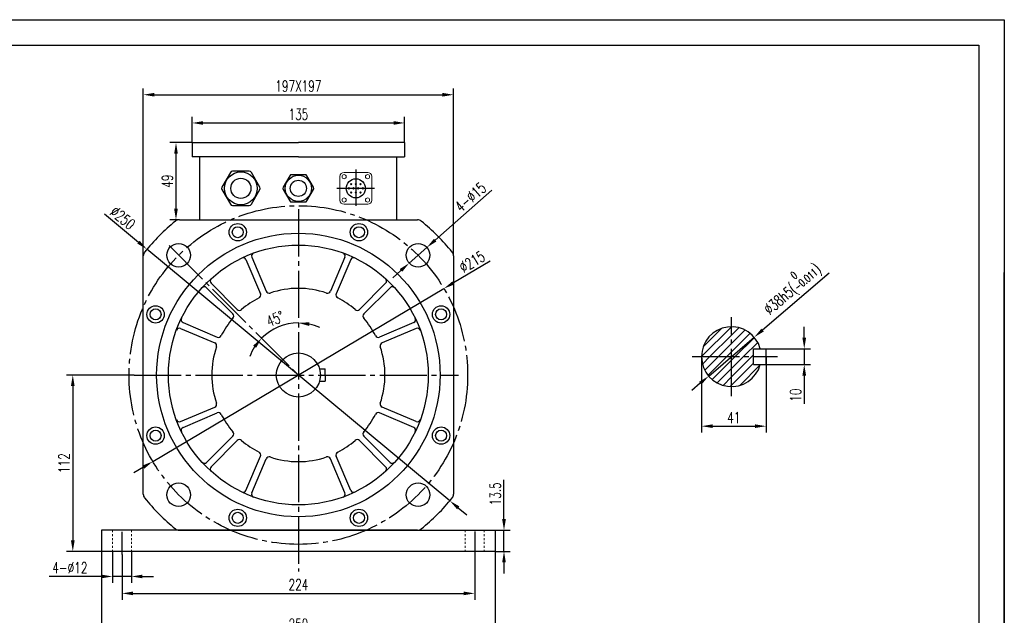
# Model space of a CAD drawing. Header units: inches. Extents: x -1054 to 8431, y -6070 to -4411.
# Tile 15 of 15: x 1291 to 1916, y -5486 to -5108. Entities that reach past the tile are written whole.
import ezdxf

# ---------------------------------------------------------------- set-up
doc = ezdxf.new("R2010")
doc.units = ezdxf.units.IN
doc.header["$MEASUREMENT"] = 0
doc.linetypes.add('EB_DASHDOT', pattern=[39, 30, -3, 3, -3])
doc.linetypes.add('JIS_02_1.2', pattern=[2.5, 1.25, -1.25])
doc.layers.add('1', color=1, linetype='Continuous')
for name, color, linetype, lineweight in [('CAXA1', 1, 'EB_DASHDOT', 25), ('实线', 7, 'Continuous', 30), ('虚线', 7, 'JIS_02_1.2', 13)]:
    doc.layers.add(name, color=color, linetype=linetype, lineweight=lineweight)
doc.styles.add('wldj', font='txt.shx', dxfattribs={"width": 0.7, "bigfont": 'INTECAD.SHX'})
doc.dimstyles.new('半径标注', dxfattribs={"dimscale": 2, "dimtxt": 3.5, "dimasz": 3.5, "dimexe": 2, "dimexo": 0, "dimgap": 1, "dimtad": 1, "dimdec": 3, "dimdsep": 46, "dimtxsty": 'wldj', "dimcen": 0.09, "dimclrd": 1, "dimclre": 1, "dimclrt": 3, "dimazin": 2, "dimtfac": 0.7, "dimtdec": 3, "dimtmove": 0, "dimatfit": 3, "dimfxl": 1, "dimtzin": 0, "dimarcsym": 0})
pattern_1 = [(45, (6305.9525, 1773.873), (-2.6516504, 2.6516504), [])]

# ---------------------------------------------------------------- blocks, each defined once
blk = doc.blocks.new('*D72')
at = {"color": 1, "lineweight": -2}
for start, end in [(90, 135), (65.69093, 77.84546), (147.15454, 159.30907)]:
    blk.add_arc((1468.17, -5333.23), 33.06, start, end, dxfattribs=at)
at = {"color": 1}
for points in [[(1475.25, -5299.75), (1475, -5302.07), (1468.17, -5300.17)], [(1441.3, -5316.03), (1439.48, -5314.56), (1444.79, -5309.85)]]:
    blk.add_solid(points, dxfattribs=at)
at = {"layer": 'Defpoints', "color": 0}
for p in [(1468.17, -5227.99), (1386.02, -5251.08), (1459.61, -5301.29), (1468.17, -5333.23), (1468.17, -5457.97)]:
    blk.add_point(p, dxfattribs=at)
at = {"color": 3, "insert": (1453.41, -5297.6), "char_height": 7, "attachment_point": 5, "rotation": 22.5, "style": 'wldj'}
blk.add_mtext('45%%d', dxfattribs=at)
blk = doc.blocks.new('*D66')
at = {"color": 1, "lineweight": -2}
for p, q in [((1369.67, -5257.66), (1369.67, -5151.3)), ((1566.67, -5257.66), (1566.67, -5151.3)), ((1376.67, -5155.3), (1559.67, -5155.3))]:
    blk.add_line(p, q, dxfattribs=at)
at = {"color": 1}
for points in [[(1376.67, -5154.14), (1376.67, -5156.47), (1369.67, -5155.3)], [(1559.67, -5156.47), (1559.67, -5154.14), (1566.67, -5155.3)]]:
    blk.add_solid(points, dxfattribs=at)
at = {"layer": 'Defpoints', "color": 0}
for p in [(1566.67, -5155.3), (1369.67, -5257.66), (1566.67, -5257.66)]:
    blk.add_point(p, dxfattribs=at)
at = {"color": 3, "insert": (1468.17, -5149.8), "char_height": 7, "attachment_point": 5, "style": 'wldj'}
blk.add_mtext('197X197', dxfattribs=at)
blk = doc.blocks.new('*D74')
at = {"color": 1, "lineweight": -2}
for p, q in [((1589.91, -5260.92), (1566.61, -5274.76)), ((1375.74, -5388.12), (1560.6, -5278.34)), ((1369.72, -5391.69), (1363.7, -5395.27))]:
    blk.add_line(p, q, dxfattribs=at)
at = {"color": 1}
for points in [[(1566.02, -5273.76), (1567.21, -5275.76), (1560.6, -5278.34)], [(1370.31, -5392.69), (1369.12, -5390.69), (1375.74, -5388.12)]]:
    blk.add_solid(points, dxfattribs=at)
at = {"layer": 'Defpoints', "color": 0}
for p in [(1560.6, -5278.34), (1375.74, -5388.12)]:
    blk.add_point(p, dxfattribs=at)
at = {"color": 3, "insert": (1578.47, -5261.33), "char_height": 7, "attachment_point": 5, "rotation": 30.70478, "style": 'wldj'}
blk.add_mtext('%%c215', dxfattribs=at)
blk = doc.blocks.new('*D75')
at = {"color": 1, "lineweight": -2}
for p, q in [((1590.93, -5215.83), (1555.04, -5247.6)), ((1538.56, -5262.18), (1549.8, -5252.24)), ((1533.32, -5266.82), (1528.08, -5271.46))]:
    blk.add_line(p, q, dxfattribs=at)
at = {"color": 1}
for points in [[(1554.26, -5246.73), (1555.81, -5248.48), (1549.8, -5252.24)], [(1534.1, -5267.7), (1532.55, -5265.95), (1538.56, -5262.18)]]:
    blk.add_solid(points, dxfattribs=at)
at = {"layer": 'Defpoints', "color": 0}
for p in [(1549.8, -5252.24), (1538.56, -5262.18)]:
    blk.add_point(p, dxfattribs=at)
at = {"color": 3, "insert": (1577.49, -5220.38), "char_height": 7, "attachment_point": 5, "rotation": 41.5143, "style": 'wldj'}
blk.add_mtext('{\\Ftxt,intecad|c134;4-%%C15}', dxfattribs=at)
blk = doc.blocks.new('*D67')
at = {"color": 1, "lineweight": -2}
for p, q in [((1345.05, -5230.99), (1366.62, -5248.9)), ((1564.33, -5413.08), (1372, -5253.37)), ((1569.72, -5417.56), (1575.1, -5422.03))]:
    blk.add_line(p, q, dxfattribs=at)
at = {"color": 1}
for points in [[(1365.87, -5249.79), (1367.36, -5248), (1372, -5253.37)], [(1570.46, -5416.66), (1568.97, -5418.45), (1564.33, -5413.08)]]:
    blk.add_solid(points, dxfattribs=at)
at = {"layer": 'Defpoints', "color": 0}
for p in [(1372, -5253.37), (1564.33, -5413.08)]:
    blk.add_point(p, dxfattribs=at)
at = {"color": 3, "insert": (1356.65, -5233.47), "char_height": 7, "attachment_point": 5, "rotation": 320.29286, "style": 'wldj'}
blk.add_mtext('%%c250', dxfattribs=at)
blk = doc.blocks.new('*D68')
at = {"color": 1, "lineweight": -2}
for p, q in [((1400.67, -5185.73), (1386.45, -5185.73)), ((1390.45, -5192.73), (1390.45, -5227.73)), ((1392.6, -5234.73), (1386.45, -5234.73))]:
    blk.add_line(p, q, dxfattribs=at)
at = {"color": 1}
for points in [[(1391.62, -5192.73), (1389.29, -5192.73), (1390.45, -5185.73)], [(1389.29, -5227.73), (1391.62, -5227.73), (1390.45, -5234.73)]]:
    blk.add_solid(points, dxfattribs=at)
at = {"layer": 'Defpoints', "color": 0}
for p in [(1400.67, -5185.73), (1390.45, -5234.73), (1392.6, -5234.73)]:
    blk.add_point(p, dxfattribs=at)
at = {"color": 3, "insert": (1384.95, -5210.23), "char_height": 7, "attachment_point": 5, "rotation": 90, "style": 'wldj'}
blk.add_mtext('49', dxfattribs=at)
blk = doc.blocks.new('*D69')
at = {"color": 1, "lineweight": -2}
for p, q in [((1400.67, -5185.73), (1400.67, -5169.23)), ((1535.67, -5185.73), (1535.67, -5169.23)), ((1407.67, -5173.23), (1528.67, -5173.23))]:
    blk.add_line(p, q, dxfattribs=at)
at = {"color": 1}
for points in [[(1407.67, -5172.06), (1407.67, -5174.39), (1400.67, -5173.23)], [(1528.67, -5174.39), (1528.67, -5172.06), (1535.67, -5173.23)]]:
    blk.add_solid(points, dxfattribs=at)
at = {"layer": 'Defpoints', "color": 0}
for p in [(1535.67, -5173.23), (1400.67, -5185.73), (1535.67, -5185.73)]:
    blk.add_point(p, dxfattribs=at)
at = {"color": 3, "insert": (1468.17, -5167.73), "char_height": 7, "attachment_point": 5, "style": 'wldj'}
blk.add_mtext('{\\Ftxt,intecad|c134;135}', dxfattribs=at)
blk = doc.blocks.new('*D82')
at = {"color": 1, "lineweight": -2}
for p, q in [((1363.81, -5333.23), (1320.92, -5333.23)), ((1324.92, -5340.23), (1324.92, -5438.23)), ((1343.17, -5445.23), (1320.92, -5445.23))]:
    blk.add_line(p, q, dxfattribs=at)
at = {"color": 1}
for points in [[(1326.09, -5340.23), (1323.76, -5340.23), (1324.92, -5333.23)], [(1323.76, -5438.23), (1326.09, -5438.23), (1324.92, -5445.23)]]:
    blk.add_solid(points, dxfattribs=at)
at = {"layer": 'Defpoints', "color": 0}
for p in [(1363.81, -5333.23), (1324.92, -5445.23), (1343.17, -5445.23)]:
    blk.add_point(p, dxfattribs=at)
at = {"color": 3, "insert": (1319.42, -5389.23), "char_height": 7, "attachment_point": 5, "rotation": 90, "style": 'wldj'}
blk.add_mtext('112', dxfattribs=at)
blk = doc.blocks.new('*D83')
at = {"color": 1, "lineweight": -2}
for p, q in [((1356.17, -5447.12), (1356.17, -5475.86)), ((1580.17, -5447.12), (1580.17, -5475.86)), ((1363.17, -5471.86), (1573.17, -5471.86))]:
    blk.add_line(p, q, dxfattribs=at)
at = {"color": 1}
for points in [[(1363.17, -5470.7), (1363.17, -5473.03), (1356.17, -5471.86)], [(1573.17, -5473.03), (1573.17, -5470.7), (1580.17, -5471.86)]]:
    blk.add_solid(points, dxfattribs=at)
at = {"layer": 'Defpoints', "color": 0}
for p in [(1356.17, -5447.12), (1580.17, -5447.12), (1580.17, -5471.86)]:
    blk.add_point(p, dxfattribs=at)
at = {"color": 3, "insert": (1468.17, -5466.36), "char_height": 7, "attachment_point": 5, "style": 'wldj'}
blk.add_mtext('224', dxfattribs=at)
blk = doc.blocks.new('*D84')
at = {"color": 1, "lineweight": -2}
for p, q in [((1343.17, -5445.23), (1343.17, -5500.93)), ((1593.17, -5445.23), (1593.17, -5500.93)), ((1350.17, -5496.93), (1586.17, -5496.93))]:
    blk.add_line(p, q, dxfattribs=at)
at = {"color": 1}
for points in [[(1350.17, -5495.77), (1350.17, -5498.1), (1343.17, -5496.93)], [(1586.17, -5498.1), (1586.17, -5495.77), (1593.17, -5496.93)]]:
    blk.add_solid(points, dxfattribs=at)
at = {"layer": 'Defpoints', "color": 0}
for p in [(1343.17, -5445.23), (1593.17, -5445.23), (1593.17, -5496.93)]:
    blk.add_point(p, dxfattribs=at)
at = {"color": 3, "insert": (1468.17, -5491.43), "char_height": 7, "attachment_point": 5, "style": 'wldj'}
blk.add_mtext('250', dxfattribs=at)
blk = doc.blocks.new('*D85')
at = {"color": 1, "lineweight": -2}
for p, q in [((1350.17, -5445.23), (1350.17, -5465.12)), ((1362.17, -5445.23), (1362.17, -5465.12)), ((1343.17, -5461.12), (1310, -5461.12)), ((1362.17, -5461.12), (1350.17, -5461.12)), ((1369.17, -5461.12), (1376.17, -5461.12))]:
    blk.add_line(p, q, dxfattribs=at)
at = {"color": 1}
for points in [[(1343.17, -5462.29), (1343.17, -5459.96), (1350.17, -5461.12)], [(1369.17, -5459.96), (1369.17, -5462.29), (1362.17, -5461.12)]]:
    blk.add_solid(points, dxfattribs=at)
at = {"layer": 'Defpoints', "color": 0}
for p in [(1350.17, -5445.23), (1362.17, -5445.23), (1350.17, -5461.12)]:
    blk.add_point(p, dxfattribs=at)
at = {"color": 3, "insert": (1323.08, -5455.62), "char_height": 7, "attachment_point": 5, "style": 'wldj'}
blk.add_mtext('{\\Ftxt,intecad|c134;4-%%C12}', dxfattribs=at)
blk = doc.blocks.new('*D86')
at = {"color": 1, "lineweight": -2}
for p, q in [((1598.75, -5424.73), (1598.75, -5399.73)), ((1593.17, -5431.73), (1602.75, -5431.73)), ((1598.75, -5445.23), (1598.75, -5431.73)), ((1593.17, -5445.23), (1602.75, -5445.23)), ((1598.75, -5452.23), (1598.75, -5459.23))]:
    blk.add_line(p, q, dxfattribs=at)
at = {"color": 1}
for points in [[(1597.58, -5424.73), (1599.92, -5424.73), (1598.75, -5431.73)], [(1599.92, -5452.23), (1597.58, -5452.23), (1598.75, -5445.23)]]:
    blk.add_solid(points, dxfattribs=at)
at = {"layer": 'Defpoints', "color": 0}
for p in [(1593.17, -5431.73), (1598.75, -5431.73), (1593.17, -5445.23)]:
    blk.add_point(p, dxfattribs=at)
at = {"color": 3, "insert": (1593.25, -5408.73), "char_height": 7, "attachment_point": 5, "rotation": 90, "style": 'wldj'}
blk.add_mtext('{\\Ftxt,intecad|c134;13.5}', dxfattribs=at)
blk = doc.blocks.new('*D87')
at = {"color": 1, "lineweight": -2}
for p, q in [((1724.2, -5321.58), (1724.2, -5369.71)), ((1765.2, -5321.58), (1765.2, -5369.71)), ((1731.2, -5365.71), (1758.2, -5365.71))]:
    blk.add_line(p, q, dxfattribs=at)
at = {"color": 1}
for points in [[(1731.2, -5364.54), (1731.2, -5366.87), (1724.2, -5365.71)], [(1758.2, -5366.87), (1758.2, -5364.54), (1765.2, -5365.71)]]:
    blk.add_solid(points, dxfattribs=at)
at = {"layer": 'Defpoints', "color": 0}
for p in [(1724.2, -5321.58), (1765.2, -5321.58), (1765.2, -5365.71)]:
    blk.add_point(p, dxfattribs=at)
at = {"color": 3, "insert": (1744.7, -5360.21), "char_height": 7, "attachment_point": 5, "style": 'wldj'}
blk.add_mtext('41', dxfattribs=at)
blk = doc.blocks.new('*D88')
at = {"color": 1, "lineweight": -2}
for p, q in [((1789.43, -5309.58), (1789.43, -5302.58)), ((1765.2, -5316.58), (1793.43, -5316.58)), ((1789.43, -5316.58), (1789.43, -5326.58)), ((1765.2, -5326.58), (1793.43, -5326.58)), ((1789.43, -5333.58), (1789.43, -5351.58))]:
    blk.add_line(p, q, dxfattribs=at)
at = {"color": 1}
for points in [[(1788.26, -5309.58), (1790.6, -5309.58), (1789.43, -5316.58)], [(1790.6, -5333.58), (1788.26, -5333.58), (1789.43, -5326.58)]]:
    blk.add_solid(points, dxfattribs=at)
at = {"layer": 'Defpoints', "color": 0}
for p in [(1765.2, -5316.58), (1765.2, -5326.58), (1789.43, -5326.58)]:
    blk.add_point(p, dxfattribs=at)
at = {"color": 3, "insert": (1783.93, -5346.08), "char_height": 7, "attachment_point": 5, "rotation": 90, "style": 'wldj'}
blk.add_mtext('10', dxfattribs=at)
blk = doc.blocks.new('*D89')
at = {"color": 1, "lineweight": -2}
for p, q in [((1805.25, -5268.61), (1762.97, -5304.7)), ((1728.74, -5333.92), (1757.65, -5309.25)), ((1723.42, -5338.46), (1718.1, -5343.01))]:
    blk.add_line(p, q, dxfattribs=at)
at = {"color": 1}
for points in [[(1762.21, -5303.81), (1763.73, -5305.59), (1757.65, -5309.25)], [(1724.18, -5339.35), (1722.66, -5337.57), (1728.74, -5333.92)]]:
    blk.add_solid(points, dxfattribs=at)
at = {"layer": 'Defpoints', "color": 0}
for p in [(1757.65, -5309.25), (1728.74, -5333.92)]:
    blk.add_point(p, dxfattribs=at)
at = {"color": 3, "insert": (1781.01, -5277.63), "char_height": 7, "attachment_point": 5, "rotation": 40.48356, "style": 'wldj'}
blk.add_mtext('{\\Ftxt,intecad|c134;%%C38h5(\\H0.7x;\\S 0^ -0.011;\\H1.429x;)}', dxfattribs=at)

msp = doc.modelspace()

# ---------------------------------------------------------------- hatches: boundary and pattern name
h = msp.add_hatch()
h.set_pattern_fill('ANSI31', color=256, scale=30, style=0)
h.set_pattern_definition(pattern_1)
h.paths.add_polyline_path([(1743.1959, -5302.5821, 0.41421356), (1724.1959, -5321.5821), (1743.1959, -5321.5821)])
h = msp.add_hatch()
h.set_pattern_fill('ANSI31', color=256, scale=30, style=0)
h.set_pattern_definition(pattern_1)
h.paths.add_polyline_path([(1743.1959, -5302.5821), (1743.1959, -5321.5821), (1757.1959, -5321.5821), (1757.1959, -5316.5821), (1761.5262, -5316.5821, 0.3382016)])
h = msp.add_hatch()
h.set_pattern_fill('ANSI31', color=256, scale=30, style=0)
h.set_pattern_definition(pattern_1)
h.paths.add_polyline_path([(1743.1959, -5321.5821), (1724.1959, -5321.5821, 0.41421356), (1743.1959, -5340.5821)])
h = msp.add_hatch()
h.set_pattern_fill('ANSI31', color=256, scale=30, style=0)
h.set_pattern_definition(pattern_1)
h.paths.add_polyline_path([(1761.5262, -5326.5821), (1757.1959, -5326.5821), (1757.1959, -5321.5821), (1743.1959, -5321.5821), (1743.1959, -5340.5821, 0.3382016)])

# ---------------------------------------------------------------- linework, layer by layer
for p, q in [((555.6611, -5107.6705), (1916.4611, -5107.6705)), ((1916.4611, -5107.6705), (1916.4611, -6069.9505)), ((1916.4611, -6069.9505), (1916.4611, -5268.0505)), ((1757.1959, -5326.5821), (1757.1959, -5316.5821)), ((1765.1959, -5326.5821), (1765.1959, -5316.5821))]:
    msp.add_line(p, q)
at = {"color": 7, "linetype": 'Continuous', "lineweight": 15}
for p, q in [((1494.5571, -5222.243), (1494.5571, -5207.2094)), ((1497.1491, -5204.6174), (1512.1827, -5204.6174)), ((1514.7747, -5222.243), (1514.7747, -5207.2094)), ((1497.1491, -5224.835), (1512.1827, -5224.835))]:
    msp.add_line(p, q, dxfattribs=at)
for centre in [(1497.2355, -5207.2958), (1512.0963, -5207.2958), (1497.2355, -5222.1566), (1512.0963, -5222.1566)]:
    msp.add_circle(centre, 1.3392, dxfattribs=at)
msp.add_circle((1504.6659, -5214.7262), 6.0569)
for centre, radius, start, end in [((1497.1491, -5207.2094), 2.592, 90, 180), ((1512.1827, -5207.2094), 2.592, 0, 90), ((1500.2181, -5214.7262), 0.4324, 0, 180), ((1501.7007, -5212.0699), 0.4324, 0, 180), ((1501.7007, -5212.0699), 0.4324, 180, 0), ((1503.1833, -5214.7262), 0.4324, 0, 180), ((1504.6659, -5212.0699), 0.4324, 0, 180), ((1504.6659, -5212.0699), 0.4324, 180, 0), ((1506.1486, -5214.7262), 0.4324, 0, 180), ((1507.6312, -5212.0699), 0.4324, 0, 180), ((1507.6312, -5212.0699), 0.4324, 180, 0), ((1509.1138, -5214.7262), 0.4324, 0, 180), ((1500.2181, -5214.7262), 0.4324, 180, 0), ((1501.7007, -5217.3826), 0.4324, 0, 180), ((1501.7007, -5217.3826), 0.4324, 180, 0), ((1503.1833, -5214.7262), 0.4324, 180, 0), ((1504.6659, -5217.3826), 0.4324, 0, 180), ((1504.6659, -5217.3826), 0.4324, 180, 0), ((1506.1486, -5214.7262), 0.4324, 180, 0), ((1507.6312, -5217.3826), 0.4324, 0, 180), ((1507.6312, -5217.3826), 0.4324, 180, 0), ((1509.1138, -5214.7262), 0.4324, 180, 0), ((1497.1491, -5222.243), 2.592, 180, 270), ((1512.1827, -5222.243), 2.592, 270, 0)]:
    msp.add_arc(centre, radius, start, end, dxfattribs=at)
msp.add_arc((1743.1959, -5321.5821), 19, 15.2575233, 344.7424767)
at = {"layer": '1'}
for p, q in [((636.6611, -5123.8705), (1900.2611, -5123.8705)), ((1900.2611, -5123.8705), (1900.2611, -6053.7505))]:
    msp.add_line(p, q, dxfattribs=at)
at = {"layer": 'CAXA1', "linetype": 'EB_DASHDOT', "lineweight": 25}
for p, q in [((1504.6659, -5202.806), (1504.6659, -5225.7459)), ((1504.6659, -5202.806), (1504.6659, -5225.7459)), ((1516.4215, -5214.7262), (1492.5761, -5214.7262)), ((1516.4215, -5214.7262), (1492.5761, -5214.7262)), ((1468.1659, -5227.9907), (1468.1659, -5457.9692)), ((1386.0221, -5251.0823), (1468.1659, -5333.2262)), ((1743.1959, -5346.5821), (1743.1959, -5296.5821)), ((1718.1959, -5321.5821), (1772.4352, -5321.5821)), ((1363.8076, -5333.2262), (1569.9045, -5333.2262)), ((1356.1659, -5432.8556), (1356.1659, -5447.1223)), ((1580.1659, -5432.5836), (1580.1659, -5447.1223))]:
    msp.add_line(p, q, dxfattribs=at)
at = {"layer": 'CAXA1', "color": 0, "linetype": 'ByBlock', "lineweight": 25}
for p, q in [((1757.1959, -5316.5821), (1765.1959, -5316.5821)), ((1757.1959, -5326.5821), (1765.1959, -5326.5821))]:
    msp.add_line(p, q, dxfattribs=at)
at = {"layer": 'CAXA1', "linetype": 'EB_DASHDOT', "lineweight": 25}
msp.add_circle((1468.1659, -5333.2262), 107.5, dxfattribs=at)
at = {"layer": '实线'}
for p, q in [((1400.6659, -5185.7262), (1468.1659, -5185.7262)), ((1400.6659, -5185.7262), (1400.6659, -5194.7262)), ((1535.6659, -5185.7262), (1468.1659, -5185.7262)), ((1535.6659, -5185.7262), (1535.6659, -5194.7262)), ((1468.1659, -5194.7262), (1400.6659, -5194.7262)), ((1405.7001, -5234.7262), (1405.7001, -5194.7262)), ((1468.1659, -5194.7262), (1535.6659, -5194.7262)), ((1530.6318, -5234.7262), (1530.6318, -5194.7262)), ((1392.5964, -5234.7262), (1543.7354, -5234.7262)), ((1369.6659, -5408.7957), (1369.6659, -5257.6567)), ((1438.5919, -5258.4357), (1447.7902, -5280.1053)), ((1497.7399, -5258.4357), (1488.5417, -5280.1053)), ((1566.6659, -5257.6567), (1566.6659, -5408.7957)), ((1434.9099, -5259.9986), (1444.1082, -5281.6683)), ((1501.4219, -5259.9986), (1492.2237, -5281.6683)), ((1412.7284, -5274.9602), (1429.3744, -5291.6063)), ((1523.6035, -5274.9602), (1506.9574, -5291.6063)), ((1409.8999, -5277.7887), (1426.546, -5294.4347)), ((1526.4319, -5277.7887), (1509.7859, -5294.4347)), ((1394.9383, -5299.9702), (1416.608, -5309.1684)), ((1541.3936, -5299.9702), (1519.7239, -5309.1684)), ((1393.3754, -5303.6522), (1415.045, -5312.8505)), ((1542.9565, -5303.6522), (1521.2868, -5312.8505)), ((1481.5823, -5329.2262), (1485.1659, -5329.2262)), ((1485.1659, -5333.2262), (1485.1659, -5329.2262)), ((1485.1659, -5333.2262), (1485.1659, -5337.2262)), ((1481.5823, -5337.2262), (1485.1659, -5337.2262)), ((1393.3754, -5362.8002), (1415.045, -5353.602)), ((1394.9383, -5366.4822), (1416.608, -5357.284)), ((1541.3936, -5366.4822), (1519.7239, -5357.284)), ((1542.9565, -5362.8002), (1521.2868, -5353.602)), ((1409.8999, -5388.6638), (1426.546, -5372.0177)), ((1412.7284, -5391.4922), (1429.3744, -5374.8462)), ((1523.6035, -5391.4922), (1506.9574, -5374.8462)), ((1526.4319, -5388.6638), (1509.7859, -5372.0177)), ((1434.9099, -5406.4539), (1444.1082, -5384.7842)), ((1438.5919, -5408.0168), (1447.7902, -5386.3471)), ((1497.7399, -5408.0168), (1488.5417, -5386.3471)), ((1501.4219, -5406.4539), (1492.2237, -5384.7842)), ((1419.6659, -5431.7262), (1343.1659, -5431.7262)), ((1343.1659, -5431.7262), (1343.1659, -5445.2262)), ((1543.7354, -5431.7262), (1392.5964, -5431.7262)), ((1593.1659, -5431.7262), (1593.1659, -5445.2262)), ((1593.1659, -5445.2262), (1343.1659, -5445.2262))]:
    msp.add_line(p, q, dxfattribs=at)
at = {"layer": '实线', "color": 0}
for p, q in [((1424.9687, -5204.7262), (1419.657, -5213.9262)), ((1424.9687, -5204.7262), (1419.657, -5213.9262)), ((1436.9776, -5203.9262), (1426.3543, -5203.9262)), ((1436.9776, -5203.9262), (1426.3543, -5203.9262)), ((1443.6748, -5213.9262), (1438.3632, -5204.7262)), ((1443.6748, -5213.9262), (1438.3632, -5204.7262)), ((1462.8081, -5206.7262), (1458.5588, -5214.0862)), ((1462.8081, -5206.7262), (1458.5588, -5214.0862)), ((1472.4152, -5206.0862), (1463.9166, -5206.0862)), ((1472.4152, -5206.0862), (1463.9166, -5206.0862)), ((1477.773, -5214.0862), (1473.5237, -5206.7262)), ((1477.773, -5214.0862), (1473.5237, -5206.7262)), ((1419.657, -5215.5262), (1424.9687, -5224.7262)), ((1419.657, -5215.5262), (1424.9687, -5224.7262)), ((1438.3632, -5224.7262), (1443.6748, -5215.5262)), ((1438.3632, -5224.7262), (1443.6748, -5215.5262)), ((1458.5588, -5215.3662), (1462.8081, -5222.7262)), ((1458.5588, -5215.3662), (1462.8081, -5222.7262)), ((1473.5237, -5222.7262), (1477.773, -5215.3662)), ((1473.5237, -5222.7262), (1477.773, -5215.3662)), ((1426.3543, -5225.5262), (1436.9776, -5225.5262)), ((1463.9166, -5223.3662), (1472.4152, -5223.3662)), ((1392.5964, -5431.7262), (1593.1659, -5431.7262))]:
    msp.add_line(p, q, dxfattribs=at)
for centre, radius in [((1431.6659, -5214.7262), 10.4), ((1431.6659, -5214.7262), 10.4), ((1431.6659, -5214.7262), 6.4), ((1431.6659, -5214.7262), 6.4), ((1468.1659, -5214.7262), 8.32), ((1468.1659, -5214.7262), 8.32), ((1468.1659, -5214.7262), 5.12), ((1468.1659, -5214.7262), 5.12)]:
    msp.add_circle(centre, radius, dxfattribs=at)
at = {"layer": '实线'}
for centre, radius in [((1429.6789, -5242.5565), 5.5), ((1429.6789, -5242.5565), 3.5), ((1506.6529, -5242.5565), 5.5), ((1506.6529, -5242.5565), 3.5), ((1468.1659, -5333.2262), 90), ((1392.152, -5257.2122), 7.5), ((1468.1659, -5333.2262), 82.5), ((1544.1799, -5257.2122), 7.5), ((1377.4962, -5294.7392), 5.5), ((1558.8357, -5294.7392), 5.5), ((1377.4962, -5294.7392), 3.5), ((1558.8357, -5294.7392), 3.5), ((1468.1659, -5333.2262), 14), ((1377.4962, -5371.7132), 5.5), ((1377.4962, -5371.7132), 3.5), ((1558.8357, -5371.7132), 5.5), ((1558.8357, -5371.7132), 3.5), ((1392.152, -5409.2402), 7.5), ((1544.1799, -5409.2402), 7.5), ((1429.6789, -5423.8959), 5.5), ((1429.6789, -5423.8959), 3.5), ((1506.6529, -5423.8959), 5.5), ((1506.6529, -5423.8959), 3.5)]:
    msp.add_circle(centre, radius, dxfattribs=at)
at = {"layer": '实线', "color": 0}
for centre, radius, start, end in [((1426.3543, -5205.5262), 1.6, 90, 150), ((1426.3543, -5205.5262), 1.6, 90, 150), ((1436.9776, -5205.5262), 1.6, 30, 90), ((1436.9776, -5205.5262), 1.6, 30, 90), ((1463.9166, -5207.3662), 1.28, 90, 150), ((1463.9166, -5207.3662), 1.28, 90, 150), ((1472.4152, -5207.3662), 1.28, 30, 90), ((1472.4152, -5207.3662), 1.28, 30, 90), ((1421.0427, -5214.7262), 1.6, 150, 210), ((1421.0427, -5214.7262), 1.6, 150, 210), ((1442.2892, -5214.7262), 1.6, 330, 30), ((1442.2892, -5214.7262), 1.6, 330, 30), ((1459.6673, -5214.7262), 1.28, 150, 210), ((1459.6673, -5214.7262), 1.28, 150, 210), ((1476.6645, -5214.7262), 1.28, 330, 30), ((1476.6645, -5214.7262), 1.28, 330, 30), ((1426.3543, -5223.9262), 1.6, 210, 270), ((1436.9776, -5223.9262), 1.6, 270, 330), ((1463.9166, -5222.0862), 1.28, 210, 270), ((1472.4152, -5222.0862), 1.28, 270, 330)]:
    msp.add_arc(centre, radius, start, end, dxfattribs=at)
at = {"layer": '实线'}
for centre, radius, start, end in [((1468.1659, -5333.2262), 125, 128.6485323, 141.3514677), ((1392.5964, -5238.7262), 4, 90, 128.6485323), ((1543.7354, -5238.7262), 4, 51.3514677, 90), ((1468.1659, -5333.2262), 125, 38.6485323, 51.3514677), ((1373.6659, -5257.6567), 4, 141.3514677, 180), ((1440.4329, -5257.6542), 2, 110.1518319, 203), ((1495.8989, -5257.6542), 2, 337, 69.8481681), ((1562.6659, -5257.6567), 4, 0, 38.6485323), ((1433.0689, -5260.78), 2, 23, 115.8481681), ((1503.263, -5260.78), 2, 64.1518319, 157), ((1414.1426, -5273.546), 2, 132.1518319, 225), ((1522.1893, -5273.546), 2, 315, 47.8481681), ((1408.4857, -5279.2029), 2, 45, 137.8481681), ((1442.2671, -5282.4497), 2, 297.0240639, 23), ((1449.6312, -5279.3239), 2, 203, 288.9759361), ((1468.1659, -5333.2262), 55, 71.0240639, 108.9759361), ((1486.7007, -5279.3239), 2, 251.0240639, 337), ((1494.0647, -5282.4497), 2, 157, 242.9759361), ((1527.8461, -5279.2029), 2, 42.1518319, 135), ((1468.1659, -5333.2262), 55, 117.0240639, 130.9759361), ((1468.1659, -5333.2262), 55, 49.0240639, 62.9759361), ((1425.1318, -5295.8489), 2, 319.0240639, 45), ((1430.7886, -5290.1921), 2, 225, 310.9759361), ((1505.5432, -5290.1921), 2, 229.0240639, 315), ((1511.2001, -5295.8489), 2, 135, 220.9759361), ((1395.7197, -5298.1292), 2, 154.1518319, 247), ((1468.1659, -5333.2262), 55, 139.0240639, 152.9759361), ((1468.1659, -5333.2262), 55, 27.0240639, 40.9759361), ((1540.6121, -5298.1292), 2, 293, 25.8481681), ((1392.5939, -5305.4932), 2, 67, 159.8481681), ((1417.3894, -5307.3274), 2, 247, 332.9759361), ((1518.9424, -5307.3274), 2, 207.0240639, 293), ((1543.738, -5305.4932), 2, 20.1518319, 113), ((1414.2636, -5314.6915), 2, 341.0240639, 67), ((1522.0683, -5314.6915), 2, 113, 198.9759361), ((1468.1659, -5333.2262), 55, 161.0240639, 198.9759361), ((1468.1659, -5333.2262), 55, 341.0240639, 18.9759361), ((1414.2636, -5351.761), 2, 293, 18.9759361), ((1522.0683, -5351.761), 2, 161.0240639, 247), ((1417.3894, -5359.125), 2, 27.0240639, 113), ((1468.1659, -5333.2262), 55, 207.0240639, 220.9759361), ((1468.1659, -5333.2262), 55, 319.0240639, 332.9759361), ((1518.9424, -5359.125), 2, 67, 152.9759361), ((1392.5939, -5360.9592), 2, 200.1518319, 293), ((1543.738, -5360.9592), 2, 247, 339.8481681), ((1395.7197, -5368.3232), 2, 113, 205.8481681), ((1425.1318, -5370.6035), 2, 315, 40.9759361), ((1511.2001, -5370.6035), 2, 139.0240639, 225), ((1540.6121, -5368.3232), 2, 334.1518319, 67), ((1430.7886, -5376.2604), 2, 49.0240639, 135), ((1468.1659, -5333.2262), 55, 229.0240639, 242.9759361), ((1468.1659, -5333.2262), 55, 297.0240639, 310.9759361), ((1505.5432, -5376.2604), 2, 45, 130.9759361), ((1442.2671, -5384.0027), 2, 337, 62.9759361), ((1494.0647, -5384.0027), 2, 117.0240639, 203), ((1408.4857, -5387.2496), 2, 222.1518319, 315), ((1449.6312, -5387.1286), 2, 71.0240639, 157), ((1468.1659, -5333.2262), 55, 251.0240639, 288.9759361), ((1486.7007, -5387.1286), 2, 23, 108.9759361), ((1527.8461, -5387.2496), 2, 225, 317.8481681), ((1414.1426, -5392.9064), 2, 135, 227.8481681), ((1522.1893, -5392.9064), 2, 312.1518319, 45), ((1433.0689, -5405.6724), 2, 244.1518319, 337), ((1440.4329, -5408.7982), 2, 157, 249.8481681), ((1495.8989, -5408.7982), 2, 290.1518319, 23), ((1503.263, -5405.6724), 2, 203, 295.8481681), ((1373.6659, -5408.7957), 4, 180, 218.6485323), ((1468.1659, -5333.2262), 125, 218.6485323, 231.3514677), ((1468.1659, -5333.2262), 125, 308.6485323, 321.3514677), ((1562.6659, -5408.7957), 4, 321.3514677, 0), ((1392.5964, -5427.7262), 4, 231.3514677, 270), ((1543.7354, -5427.7262), 4, 270, 308.6485323)]:
    msp.add_arc(centre, radius, start, end, dxfattribs=at)
at = {"layer": '虚线', "color": 2}
for p, q in [((1350.1659, -5431.7262), (1350.1659, -5445.2262)), ((1362.1659, -5431.7262), (1362.1659, -5445.2262)), ((1574.1659, -5431.7262), (1574.1659, -5445.2262)), ((1586.1659, -5431.7262), (1586.1659, -5445.2262))]:
    msp.add_line(p, q, dxfattribs=at)

# ---------------------------------------------------------------- dimensions: what is measured, and where the dimension line sits
for base, p1, p2, text, picture, middle in [((1566.6659, -5155.304), (1369.6659, -5257.6567), (1566.6659, -5257.6567), '197X197', '*D66', (1468.1659, -5149.804)), ((1535.6659, -5173.228), (1400.6659, -5185.7262), (1535.6659, -5185.7262), '{\\Ftxt,intecad|c134;135}', '*D69', (1468.1659, -5167.728)), ((1350.1659, -5461.1234), (1362.1659, -5445.2262), (1350.1659, -5445.2262), '{\\Ftxt,intecad|c134;4-%%C12}', '*D85', (1323.0826, -5455.6234))]:
    dim = msp.add_linear_dim(base=base, p1=p1, p2=p2, text=text, dimstyle='半径标注')
    dim.commit()
    dim.dimension.update_dxf_attribs({"geometry": picture, "text_midpoint": middle})
for base, p1, p2, picture, middle in [((1390.4532, -5234.7262), (1400.6659, -5185.7262), (1392.5964, -5234.7262), '*D68', (1384.9532, -5210.2262)), ((1789.4312, -5326.5821), (1765.1959, -5316.5821), (1765.1959, -5326.5821), '*D88', (1783.9312, -5346.0821)), ((1324.9224, -5445.2262), (1363.8076, -5333.2262), (1343.1659, -5445.2262), '*D82', (1319.4224, -5389.2262))]:
    dim = msp.add_linear_dim(base=base, p1=p1, p2=p2, angle=90, dimstyle='半径标注')
    dim.commit()
    dim.dimension.update_dxf_attribs({"geometry": picture, "text_midpoint": middle})
dim = msp.add_diameter_dim_2p(p1=(1538.564, -5262.1833), p2=(1549.7958, -5252.2412), text='{\\Ftxt,intecad|c134;4-%%C15}', dimstyle='半径标注')
dim.commit()
dim.dimension.update_dxf_attribs({"geometry": '*D75', "text_midpoint": (1581.1345, -5224.5011), "dimtype": 163})
for p1, p2, picture, middle in [((1564.3309, -5413.0842), (1372.0009, -5253.3683), '*D67', (1356.6535, -5233.4742)), ((1375.7364, -5388.1173), (1560.5955, -5278.3351), '*D74', (1578.4655, -5261.3259))]:
    dim = msp.add_diameter_dim_2p(p1=p1, p2=p2, dimstyle='半径标注')
    dim.commit()
    dim.dimension.update_dxf_attribs({"geometry": picture, "text_midpoint": middle})
dim = msp.add_angular_dim_2l(base=(1459.6095, -5301.2931), line1=((1468.1659, -5227.9907), (1468.1659, -5457.9692)), line2=((1386.0221, -5251.0823), (1468.1659, -5333.2262)), dimstyle='半径标注')
dim.commit()
dim.dimension.update_dxf_attribs({"geometry": '*D72', "text_midpoint": (1453.4098, -5297.6018)})
dim = msp.add_diameter_dim_2p(p1=(1728.7447, -5333.9175), p2=(1757.6472, -5309.2467), text='{\\Ftxt,intecad|c134;%%C38h5(\\H0.7x;\\S 0^ -0.011;\\H1.429x;)}', dimstyle='半径标注')
dim.commit()
dim.dimension.update_dxf_attribs({"geometry": '*D89', "text_midpoint": (1781.0067, -5277.6275)})
for base, p1, p2, picture, middle in [((1765.1959, -5365.7057), (1724.1959, -5321.5821), (1765.1959, -5321.5821), '*D87', (1744.6959, -5360.2057)), ((1593.1659, -5496.9345), (1343.1659, -5445.2262), (1593.1659, -5445.2262), '*D84', (1468.1659, -5491.4345)), ((1580.1659, -5471.8621), (1356.1659, -5447.1223), (1580.1659, -5447.1223), '*D83', (1468.1659, -5466.3621))]:
    dim = msp.add_linear_dim(base=base, p1=p1, p2=p2, dimstyle='半径标注')
    dim.commit()
    dim.dimension.update_dxf_attribs({"geometry": picture, "text_midpoint": middle})
dim = msp.add_linear_dim(base=(1598.7488, -5431.7262), p1=(1593.1659, -5445.2262), p2=(1593.1659, -5431.7262), angle=90, text='{\\Ftxt,intecad|c134;13.5}', dimstyle='半径标注')
dim.commit()
dim.dimension.update_dxf_attribs({"geometry": '*D86', "text_midpoint": (1598.7488, -5408.7262), "dimtype": 160})

doc.saveas('drawing.dxf')
